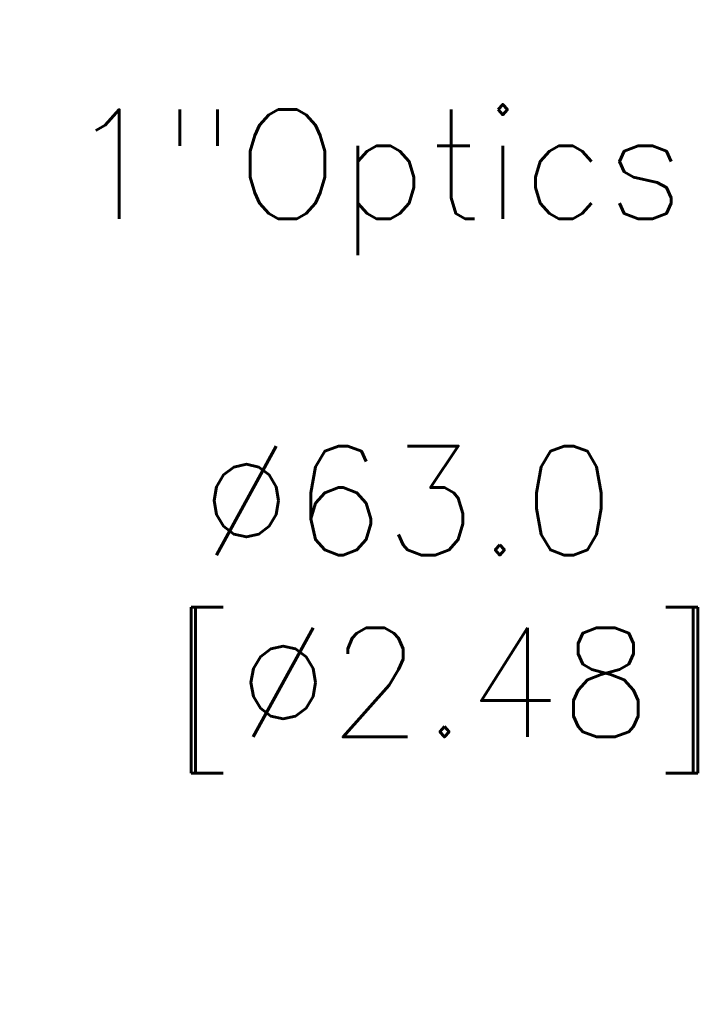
# Model space of a CAD drawing. Extents: x 284 to 594, y 35 to 155.
# Tile 17 of 17: x 564 to 594, y 110 to 155. Entities that reach past the tile are written whole.
import ezdxf

# ---------------------------------------------------------------- set-up
doc = ezdxf.new("R2010")
doc.units = 0
doc.header["$LTSCALE"] = 0.5
doc.header["$MEASUREMENT"] = 0
doc.layers.get('Defpoints').update_dxf_attribs({"linetype": 'CONTINUOUS'})
doc.layers.add('外形輪廓', color=7, linetype='CONTINUOUS')
doc.styles.add('STSL', font='romans.shx', dxfattribs={"bigfont": 'stsl.shx'})
doc.dimstyles.new('11', dxfattribs={"dimscale": 2.5, "dimtxt": 2, "dimasz": 1.5, "dimexe": 0.625, "dimexo": 0.625, "dimgap": 1, "dimtad": 0, "dimtih": 1, "dimtoh": 1, "dimdec": 1, "dimzin": 1, "dimdsep": 46, "dimtxsty": 'STSL', "dimcen": 0, "dimadec": 1, "dimazin": 0, "dimtfac": 1, "dimtdec": 1, "dimtofl": 0, "dimtmove": 0, "dimatfit": 3, "dimfxl": 0, "dimtolj": 1, "dimtzin": 0, "dimarcsym": 0})

# ---------------------------------------------------------------- blocks, each defined once
blk = doc.blocks.new('*D26')
at = {"layer": 'Defpoints', "color": 0}
for p in [(553.31, 124.099), (499.66, 91.074)]:
    blk.add_point(p, dxfattribs=at)
at = {"layer": '外形輪廓', "color": 0, "lineweight": -2}
for p, q in [((559.697, 128.03), (556.503, 126.065)), ((563.447, 128.03), (559.697, 128.03))]:
    blk.add_line(p, q, dxfattribs=at)
at = {"layer": '外形輪廓', "color": 0}
blk.add_solid([(556.176, 126.597), (556.831, 125.532), (553.31, 124.099)], dxfattribs=at)
at = {"layer": '外形輪廓', "color": 0, "insert": (581.78, 128.03), "char_height": 5, "attachment_point": 5, "style": 'STSL'}
blk.add_mtext('\\A1;∅63.0\\P [∅2.48]', dxfattribs=at)
blk = doc.blocks.new('*D27')
at = {"layer": 'Defpoints', "color": 0}
for p in [(531.84, 119.979), (521.129, 95.194)]:
    blk.add_point(p, dxfattribs=at)
at = {"layer": '外形輪廓', "color": 0, "lineweight": -2}
for p, q in [((543.785, 147.62), (533.328, 123.421)), ((547.535, 147.62), (543.785, 147.62))]:
    blk.add_line(p, q, dxfattribs=at)
at = {"layer": '外形輪廓', "color": 0}
blk.add_solid([(532.754, 123.669), (533.901, 123.173), (531.84, 119.979)], dxfattribs=at)
at = {"layer": '外形輪廓', "color": 0, "insert": (573.13, 147.62), "char_height": 5, "attachment_point": 5, "style": 'STSL'}
blk.add_mtext('\\A1;For 1"Optics', dxfattribs=at)

msp = doc.modelspace()

# ---------------------------------------------------------------- dimensions: what is measured, and where the dimension line sits
at = {"layer": '外形輪廓'}
dim = msp.add_diameter_dim_2p(p1=(521.129, 95.194), p2=(531.84, 119.979), text='For 1"Optics', dimstyle='11', dxfattribs=at)
dim.commit()
dim.dimension.update_dxf_attribs({"geometry": '*D27', "text_midpoint": (573.13, 147.62), "dimtype": 163})
dim = msp.add_diameter_dim_2p(p1=(499.66, 91.074), p2=(553.31, 124.099), text='<>\\P[]', dimstyle='11', dxfattribs=at)
dim.commit()
dim.dimension.update_dxf_attribs({"geometry": '*D26', "text_midpoint": (581.78, 128.03)})

doc.saveas('drawing.dxf')
